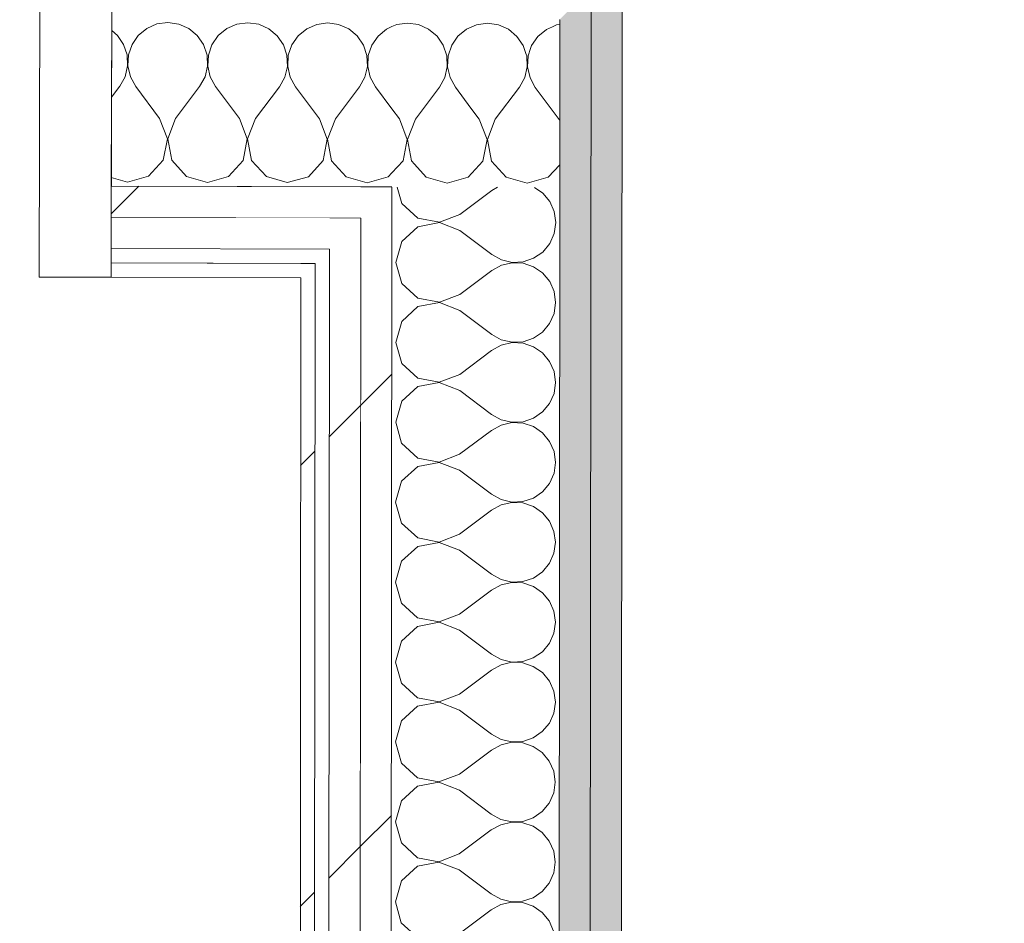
# Model space of a CAD drawing. Header units: millimetres. Extents: x -30280 to 19093, y -17460 to 4378.
# Tile 174 of 188: x -4067 to -3656, y -15723 to -15346. Entities that reach past the tile are written whole.
import ezdxf

# ---------------------------------------------------------------- set-up
doc = ezdxf.new("R2010")
doc.units = ezdxf.units.MM
doc.header["$MEASUREMENT"] = 0
doc.linetypes.add('Rayas Pequeñas', pattern=[282.222222, 141.111111, -141.111111])
doc.linetypes.add('Wipeout_Contour', pattern=[1000, 0, -1000])
for name, color, linetype, lineweight in [('Nuevo_01 2D_Mobiliari_Pluma_Nº__101', 252, 'Continuous', 5), ('Nuevo_06_COT_Generals_Pluma_Nº__1', 7, 'Continuous', 5), ('Nuevo_08_E_Envans secs_Pluma_Nº__1', 7, 'Continuous', 5), ('Nuevo_Puertas Archicad_Pluma_Nº__1', 7, 'Continuous', 5)]:
    doc.layers.add(name, color=color, linetype=linetype, lineweight=lineweight)
for name, color, linetype in [('Nuevo_06_COT_Generals', 7, 'Continuous'), ('Nuevo_08_E_Envans secs', 7, 'Continuous'), ('Nuevo_Puertas Archicad', 7, 'Continuous')]:
    doc.layers.add(name, color=color, linetype=linetype)
for name, color, linetype, lineweight, true_color in [('Nuevo_08_E_Envans secs_Pluma_Nº__102', 7, 'Continuous', 5, 0xcccccc), ('Nuevo_08_E_Envans secs_Pluma_Nº__171', 171, 'Continuous', 13, 0xaaaaff), ('Nuevo_08_E_Envans secs_Pluma_Nº__177', 7, 'Continuous', 15, 0xf7e046), ('Nuevo_08_E_Envans secs_Pluma_Nº__79', 7, 'Continuous', 5, 0xaaffd5)]:
    doc.layers.add(name, color=color, linetype=linetype, lineweight=lineweight, true_color=true_color)
doc.styles.add('Estilo_Generado_1', font='txt')
doc.dimstyles.new('Estilo_Generado__2', dxfattribs={"dimtxt": 100, "dimasz": 38, "dimexe": 0.18, "dimexo": 300, "dimgap": 0, "dimtad": 1, "dimlfac": 0.001, "dimzin": 0, "dimdsep": 46, "dimtxsty": 'Estilo_Generado_1', "dimblk": 'ARROWHEAD_2', "dimblk1": 'ARROWHEAD_2', "dimblk2": 'ARROWHEAD_2', "dimcen": 0.09, "dimclrd": 7, "dimclre": 7, "dimclrt": 7, "dimadec": 0, "dimazin": 0, "dimtfac": 1, "dimtdec": 4, "dimtmove": 0, "dimatfit": 3, "dimfxl": 0, "dimtolj": 1, "dimtzin": 0, "dimarcsym": 0})
pattern_1 = [(45, (0, 0), (-183.8478, 183.8478), [195, -65]), (45, (7e-14, 183.85), (-183.8478, 183.8478), [195, -65])]

# ---------------------------------------------------------------- blocks, each defined once
blk = doc.blocks.new('*X98')
at = {"layer": 'Nuevo_08_E_Envans secs_Pluma_Nº__102', "color": 254, "linetype": 'Continuous', "lineweight": 5, "true_color": 0xcccccc}
for p, q in [((-3842.6, -15348.09), (-3844.25, -15348.81)), ((-3841.22, -15347.9), (-3842.6, -15348.09)), ((-3853.42, -15357.95), (-3854.46, -15361)), ((-3855.04, -15360.99), (-3855.4, -15359.92)), ((-3854.82, -15365.59), (-3855.04, -15360.99)), ((-3854.46, -15361), (-3854.69, -15365.59)), ((-3855.88, -15370.06), (-3854.82, -15365.59)), ((-3854.69, -15365.59), (-3853.66, -15370.07)), ((-3858.11, -15374.08), (-3855.88, -15370.06)), ((-3853.66, -15370.07), (-3851.45, -15374.1)), ((-3868.14, -15387.39), (-3858.11, -15374.08)), ((-3841.48, -15387.46), (-3851.45, -15374.1)), ((-3874.81, -15387.38), (-3878.28, -15382.73)), ((-3871.57, -15395.89), (-3874.81, -15387.38)), ((-3868.14, -15387.39), (-3871.43, -15395.89)), ((-3841.25, -15388.04), (-3841.48, -15387.46)), ((-3873.28, -15404.83), (-3871.57, -15395.89)), ((-3871.43, -15395.89), (-3869.76, -15404.84)), ((-3901.8, -15406.18), (-3896.97, -15411.5)), ((-3879.44, -15411.54), (-3873.28, -15404.83)), ((-3869.76, -15404.84), (-3863.63, -15411.58)), ((-3846.11, -15411.62), (-3841.27, -15406.35)), ((-3896.97, -15411.5), (-3888.21, -15414.01)), ((-3888.21, -15414.01), (-3879.44, -15411.54)), ((-3863.63, -15411.58), (-3854.88, -15414.09)), ((-3854.88, -15414.09), (-3846.11, -15411.62))]:
    blk.add_line(p, q, dxfattribs=at)
blk = doc.blocks.new('*X112')
at = {"layer": 'Nuevo_08_E_Envans secs_Pluma_Nº__102', "color": 254, "linetype": 'Continuous', "lineweight": 5, "true_color": 0xcccccc}
for p, q in [((-4013.48, -15349.52), (-4017.03, -15352.45)), ((-4009.27, -15347.68), (-4013.48, -15349.52)), ((-4004.71, -15347.05), (-4009.27, -15347.68)), ((-4000.16, -15347.7), (-4004.71, -15347.05)), ((-3995.96, -15349.56), (-4000.16, -15347.7)), ((-3992.42, -15352.51), (-3995.96, -15349.56)), ((-3980.15, -15349.6), (-3983.7, -15352.53)), ((-3975.93, -15347.76), (-3980.15, -15349.6)), ((-3971.38, -15347.14), (-3975.93, -15347.76)), ((-3966.83, -15347.78), (-3971.38, -15347.14)), ((-3962.62, -15349.65), (-3966.83, -15347.78)), ((-3959.09, -15352.59), (-3962.62, -15349.65)), ((-3946.81, -15349.69), (-3950.36, -15352.61)), ((-3942.6, -15347.84), (-3946.81, -15349.69)), ((-3938.05, -15347.22), (-3942.6, -15347.84)), ((-3933.49, -15347.86), (-3938.05, -15347.22)), ((-3929.29, -15349.73), (-3933.49, -15347.86)), ((-3925.76, -15352.67), (-3929.29, -15349.73)), ((-3913.48, -15349.77), (-3917.03, -15352.69)), ((-3911.23, -15348.78), (-3913.48, -15349.77)), ((-4025.76, -15352.42), (-4028.14, -15350.44)), ((-4023.16, -15356.22), (-4025.76, -15352.42)), ((-4017.03, -15352.45), (-4019.64, -15356.23)), ((-3989.83, -15356.3), (-3992.42, -15352.51)), ((-3983.7, -15352.53), (-3986.31, -15356.31)), ((-3956.49, -15356.39), (-3959.09, -15352.59)), ((-3950.36, -15352.61), (-3952.98, -15356.39)), ((-3923.16, -15356.47), (-3925.76, -15352.67)), ((-3917.03, -15352.69), (-3919.64, -15356.48)), ((-4021.7, -15360.58), (-4023.16, -15356.22)), ((-4019.64, -15356.23), (-4021.12, -15360.58)), ((-3988.37, -15360.66), (-3989.83, -15356.3)), ((-3986.31, -15356.31), (-3987.79, -15360.67)), ((-3955.04, -15360.75), (-3956.49, -15356.39)), ((-3952.98, -15356.39), (-3954.46, -15360.75)), ((-3921.7, -15360.83), (-3923.16, -15356.47)), ((-3919.64, -15356.48), (-3921.12, -15360.83)), ((-4021.49, -15365.17), (-4021.7, -15360.58)), ((-4021.12, -15360.58), (-4021.36, -15365.18)), ((-3988.16, -15365.26), (-3988.37, -15360.66)), ((-3987.79, -15360.67), (-3988.02, -15365.26)), ((-3954.82, -15365.34), (-3955.04, -15360.75)), ((-3954.46, -15360.75), (-3954.69, -15365.34)), ((-3921.49, -15365.42), (-3921.7, -15360.83)), ((-3921.12, -15360.83), (-3921.36, -15365.42)), ((-4022.54, -15369.65), (-4021.49, -15365.17)), ((-4021.36, -15365.18), (-4020.33, -15369.66)), ((-3989.21, -15369.73), (-3988.16, -15365.26)), ((-3988.02, -15365.26), (-3986.99, -15369.74)), ((-3955.88, -15369.82), (-3954.82, -15365.34)), ((-3954.69, -15365.34), (-3953.66, -15369.82)), ((-3922.54, -15369.9), (-3921.49, -15365.42)), ((-3921.36, -15365.42), (-3920.33, -15369.9)), ((-4024.78, -15373.67), (-4022.54, -15369.65)), ((-4020.33, -15369.66), (-4018.11, -15373.69)), ((-3991.44, -15373.75), (-3989.21, -15369.73)), ((-3986.99, -15369.74), (-3984.78, -15373.77)), ((-3958.11, -15373.84), (-3955.88, -15369.82)), ((-3953.66, -15369.82), (-3951.44, -15373.85)), ((-3924.78, -15373.92), (-3922.54, -15369.9)), ((-3920.33, -15369.9), (-3918.11, -15373.93)), ((-4028.21, -15378.22), (-4024.78, -15373.67)), ((-4008.14, -15387.04), (-4018.11, -15373.69)), ((-4001.48, -15387.06), (-3991.44, -15373.75)), ((-3974.81, -15387.13), (-3984.78, -15373.77)), ((-3968.14, -15387.14), (-3958.11, -15373.84)), ((-3941.48, -15387.21), (-3951.44, -15373.85)), ((-3934.81, -15387.23), (-3924.78, -15373.92)), ((-3911.25, -15383.13), (-3918.11, -15373.93)), ((-4004.9, -15395.56), (-4008.14, -15387.04)), ((-4001.48, -15387.06), (-4004.76, -15395.56)), ((-3971.57, -15395.64), (-3974.81, -15387.13)), ((-3968.14, -15387.14), (-3971.43, -15395.64)), ((-3938.23, -15395.72), (-3941.48, -15387.21)), ((-3934.81, -15387.23), (-3938.1, -15395.72)), ((-4006.61, -15404.5), (-4004.9, -15395.56)), ((-4004.76, -15395.56), (-4003.09, -15404.51)), ((-3973.28, -15404.58), (-3971.57, -15395.64)), ((-3971.43, -15395.64), (-3969.76, -15404.59)), ((-3939.95, -15404.67), (-3938.23, -15395.72)), ((-3938.1, -15395.72), (-3936.43, -15404.68)), ((-4012.78, -15411.21), (-4006.61, -15404.5)), ((-4003.09, -15404.51), (-3996.97, -15411.25)), ((-3979.44, -15411.29), (-3973.28, -15404.58)), ((-3969.76, -15404.59), (-3963.63, -15411.33)), ((-3946.11, -15411.38), (-3939.95, -15404.67)), ((-3936.43, -15404.68), (-3930.3, -15411.42)), ((-4028.29, -15411.74), (-4021.54, -15413.68)), ((-4021.54, -15413.68), (-4012.78, -15411.21)), ((-3996.97, -15411.25), (-3988.21, -15413.76)), ((-3988.21, -15413.76), (-3979.44, -15411.29)), ((-3963.63, -15411.33), (-3954.88, -15413.84)), ((-3954.88, -15413.84), (-3946.11, -15411.38)), ((-3930.3, -15411.42), (-3921.54, -15413.93)), ((-3921.54, -15413.93), (-3912.78, -15411.46)), ((-3912.78, -15411.46), (-3911.27, -15409.82))]:
    blk.add_line(p, q, dxfattribs=at)
blk = doc.blocks.new('*X113')
at = {"layer": 'Nuevo_08_E_Envans secs_Pluma_Nº__102', "color": 254, "linetype": 'Continuous', "lineweight": 5, "true_color": 0xcccccc}
for p, q in [((-3909.27, -15347.92), (-3911.23, -15348.78)), ((-3904.71, -15347.3), (-3909.27, -15347.92)), ((-3900.16, -15347.95), (-3904.71, -15347.3)), ((-3895.96, -15349.81), (-3900.16, -15347.95)), ((-3892.42, -15352.75), (-3895.96, -15349.81)), ((-3880.15, -15349.85), (-3883.7, -15352.78)), ((-3875.93, -15348.01), (-3880.15, -15349.85)), ((-3871.38, -15347.38), (-3875.93, -15348.01)), ((-3866.83, -15348.03), (-3871.38, -15347.38)), ((-3862.62, -15349.89), (-3866.83, -15348.03)), ((-3859.09, -15352.84), (-3862.62, -15349.89)), ((-3846.81, -15349.93), (-3850.36, -15352.86)), ((-3844.25, -15348.81), (-3846.81, -15349.93)), ((-3889.83, -15356.55), (-3892.42, -15352.75)), ((-3883.7, -15352.78), (-3886.31, -15356.56)), ((-3856.49, -15356.63), (-3859.09, -15352.84)), ((-3850.36, -15352.86), (-3852.98, -15356.64)), ((-3888.37, -15360.91), (-3889.83, -15356.55)), ((-3886.31, -15356.56), (-3887.79, -15360.91)), ((-3855.4, -15359.92), (-3856.49, -15356.63)), ((-3852.98, -15356.64), (-3853.42, -15357.95)), ((-3888.16, -15365.51), (-3888.37, -15360.91)), ((-3887.79, -15360.91), (-3888.02, -15365.51)), ((-3889.21, -15369.98), (-3888.16, -15365.51)), ((-3888.02, -15365.51), (-3886.99, -15369.99)), ((-3891.45, -15374), (-3889.21, -15369.98)), ((-3886.99, -15369.99), (-3884.78, -15374.02)), ((-3901.48, -15387.31), (-3891.45, -15374)), ((-3878.28, -15382.73), (-3884.78, -15374.02)), ((-3908.14, -15387.29), (-3911.25, -15383.13)), ((-3904.9, -15395.8), (-3908.14, -15387.29)), ((-3901.48, -15387.31), (-3904.77, -15395.8)), ((-3906.61, -15404.75), (-3904.9, -15395.8)), ((-3904.77, -15395.8), (-3903.1, -15404.76)), ((-3911.27, -15409.82), (-3906.61, -15404.75)), ((-3903.1, -15404.76), (-3901.8, -15406.18))]:
    blk.add_line(p, q, dxfattribs=at)
blk = doc.blocks.new('Puerta Corredera Empotrada 27')
at = {"layer": 'Nuevo_Puertas Archicad_Pluma_Nº__1', "color": 7, "linetype": 'Continuous', "lineweight": 5}
for p, q in [((-450, 0), (-450, -134)), ((-420, -134), (-420, 0)), ((-450, -96), (-450, -26)), ((-450, -96), (-450, -26)), ((-450, -109), (-450, -96)), ((-450, -109), (-450, -96)), ((-450, -122), (-450, -109)), ((-450, -122), (-450, -109)), ((-450, -128), (-450, -122)), ((-450, -128), (-450, -122)), ((-450, -134), (-450, -128)), ((-450, -134), (-450, -128)), ((-450, -134), (-420, -134))]:
    blk.add_line(p, q, dxfattribs=at)
blk = doc.blocks.new('Muro_62_1', base_point=(-3815.2, -15319.86))
at = {"layer": 'Nuevo_08_E_Envans secs_Pluma_Nº__79', "linetype": 'Continuous', "lineweight": 5, "true_color": 0xaaffd5}
for points in [[(-3828.22, -15346.01), (-3828.21, -15333.03), (-3828.42, -15333.03), (-3841.22, -15345.79), (-3841.22, -15345.98)], [(-3841.22, -15345.98), (-3841.22, -15345.79), (-3841.41, -15345.98)]]:
    blk.add_hatch(color=121, dxfattribs=at).paths.add_polyline_path(points)
at = {"layer": 'Nuevo_08_E_Envans secs_Pluma_Nº__1', "color": 7, "linetype": 'Continuous', "lineweight": 5}
for p, q in [((-3841.22, -15345.98), (-3841.41, -15345.98)), ((-3841.27, -15415.86), (-3841.22, -15345.98))]:
    blk.add_line(p, q, dxfattribs=at)
at = {"layer": 'Nuevo_08_E_Envans secs', "color": 7, "lineweight": 20}
for name in ['*X113', '*X98']:
    blk.add_blockref(name, (0, 0), dxfattribs=at)
at = {"color": 254, "linetype": 'Wipeout_Contour', "lineweight": 0, "ltscale": 47760.217074}
blk.add_wipeout([(-3924.28, -15428.63), (-3924.28, -15428.59), (-3924.33, -15428.63)], dxfattribs=at).dxf.layer = 'Nuevo_08_E_Envans secs'
at = {"color": 254, "linetype": 'Wipeout_Contour', "lineweight": 0, "ltscale": 47807.4999}
blk.add_wipeout([(-3937.29, -15441.57), (-3937.29, -15441.55), (-3937.31, -15441.57)], dxfattribs=at).dxf.layer = 'Nuevo_08_E_Envans secs'
at = {"color": 254, "linetype": 'Wipeout_Contour', "lineweight": 0, "ltscale": 63784.96682}
blk.add_wipeout([(-3943.31, -15447.55), (-3949.3, -15453.52), (-3943.3, -15453.54), (-3943.3, -15447.55)], dxfattribs=at).dxf.layer = 'Nuevo_08_E_Envans secs'
at = {"layer": 'Nuevo_08_E_Envans secs_Pluma_Nº__171', "linetype": 'Continuous', "lineweight": 13, "true_color": 0xaaaaff}
h = blk.add_hatch(dxfattribs=at)
h.set_pattern_fill('Panellat_HPL_0001', color=161, style=0, pattern_type=2)
h.set_pattern_definition(pattern_1)
h.paths.add_polyline_path([(-3943.31, -15447.55), (-3949.3, -15453.52), (-3943.3, -15453.54), (-3943.3, -15447.55)])
at = {"layer": 'Nuevo_08_E_Envans secs_Pluma_Nº__177', "linetype": 'Continuous', "lineweight": 15, "true_color": 0xf7e046}
h = blk.add_hatch(dxfattribs=at)
h.set_pattern_fill('Panellat_HPL_0001', color=53, style=0, pattern_type=2)
h.set_pattern_definition(pattern_1)
h.paths.add_polyline_path([(-3924.28, -15428.63), (-3924.28, -15428.59), (-3924.33, -15428.63)])
h = blk.add_hatch(dxfattribs=at)
h.set_pattern_fill('Panellat_HPL_0001', color=53, style=0, pattern_type=2)
h.set_pattern_definition(pattern_1)
h.paths.add_polyline_path([(-3937.29, -15441.57), (-3937.29, -15441.55), (-3937.31, -15441.57)])
at = {"color": 254, "linetype": 'Wipeout_Contour', "lineweight": 0, "ltscale": 79644.086627}
blk.add_wipeout([(-3924.29, -15441.61), (-3924.28, -15428.63), (-3924.33, -15428.63), (-3937.29, -15441.55), (-3937.29, -15441.57)], dxfattribs=at).dxf.layer = 'Nuevo_08_E_Envans secs'
at = {"color": 254, "linetype": 'Wipeout_Contour', "lineweight": 0, "ltscale": 63828.270953}
blk.add_wipeout([(-4028.4, -15453.33), (-3949.3, -15453.52), (-3949.3, -15447.52), (-4028.38, -15447.33)], dxfattribs=at).dxf.layer = 'Nuevo_08_E_Envans secs'
at = {"layer": 'Nuevo_08_E_Envans secs_Pluma_Nº__171', "linetype": 'Continuous', "lineweight": 13, "true_color": 0xaaaaff}
h = blk.add_hatch(dxfattribs=at)
h.set_pattern_fill('Panellat_HPL_0001', color=161, style=0, pattern_type=2)
h.set_pattern_definition(pattern_1)
h.paths.add_polyline_path([(-4028.4, -15453.33), (-3949.3, -15453.52), (-3949.3, -15447.52), (-4028.38, -15447.33)])
at = {"layer": 'Nuevo_08_E_Envans secs_Pluma_Nº__177', "linetype": 'Continuous', "lineweight": 15, "true_color": 0xf7e046}
h = blk.add_hatch(dxfattribs=at)
h.set_pattern_fill('Panellat_HPL_0001', color=53, style=0, pattern_type=2)
h.set_pattern_definition(pattern_1)
h.paths.add_polyline_path([(-3924.29, -15441.61), (-3924.28, -15428.63), (-3924.33, -15428.63), (-3937.29, -15441.55), (-3937.29, -15441.57)])
at = {"layer": 'Nuevo_08_E_Envans secs_Pluma_Nº__1', "color": 7, "linetype": 'Continuous', "lineweight": 5}
blk.add_line((-4028.4, -15453.33), (-4028.38, -15447.33), dxfattribs=at)
at = {"color": 254, "linetype": 'Wipeout_Contour', "lineweight": 0, "ltscale": 79565.309459}
blk.add_wipeout([(-3911.28, -15428.66), (-3911.27, -15415.68), (-3911.34, -15415.68), (-3924.28, -15428.59), (-3924.28, -15428.63)], dxfattribs=at).dxf.layer = 'Nuevo_08_E_Envans secs'
at = {"color": 254, "linetype": 'Wipeout_Contour', "lineweight": 0, "ltscale": 63762.333134}
blk.add_wipeout([(-4028.37, -15441.33), (-3937.29, -15441.55), (-3937.28, -15428.55), (-4028.34, -15428.33)], dxfattribs=at).dxf.layer = 'Nuevo_08_E_Envans secs'
at = {"color": 254, "linetype": 'Wipeout_Contour', "lineweight": 0, "ltscale": 47836.849993}
blk.add_wipeout([(-3949.3, -15447.52), (-3949.3, -15453.52), (-3943.3, -15447.54)], dxfattribs=at).dxf.layer = 'Nuevo_08_E_Envans secs'
at = {"layer": 'Nuevo_08_E_Envans secs_Pluma_Nº__171', "linetype": 'Continuous', "lineweight": 13, "true_color": 0xaaaaff}
h = blk.add_hatch(dxfattribs=at)
h.set_pattern_fill('Panellat_HPL_0001', color=161, style=0, pattern_type=2)
h.set_pattern_definition(pattern_1)
h.paths.add_polyline_path([(-3949.3, -15447.52), (-3949.3, -15453.52), (-3943.3, -15447.54)])
at = {"layer": 'Nuevo_08_E_Envans secs_Pluma_Nº__177', "linetype": 'Continuous', "lineweight": 15, "true_color": 0xf7e046}
h = blk.add_hatch(dxfattribs=at)
h.set_pattern_fill('Panellat_HPL_0001', color=53, style=0, pattern_type=2)
h.set_pattern_definition(pattern_1)
h.paths.add_polyline_path([(-3911.28, -15428.66), (-3911.27, -15415.68), (-3911.34, -15415.68), (-3924.28, -15428.59), (-3924.28, -15428.63)])
h = blk.add_hatch(dxfattribs=at)
h.set_pattern_fill('Panellat_HPL_0001', color=53, style=0, pattern_type=2)
h.set_pattern_definition(pattern_1)
h.paths.add_polyline_path([(-4028.37, -15441.33), (-3937.29, -15441.55), (-3937.28, -15428.55), (-4028.34, -15428.33)])
at = {"layer": 'Nuevo_08_E_Envans secs_Pluma_Nº__1', "color": 7, "linetype": 'Continuous', "lineweight": 5}
for p, q in [((-4028.38, -15447.33), (-4028.37, -15441.33)), ((-4028.38, -15447.33), (-3943.3, -15447.54)), ((-3943.3, -15447.55), (-3943.31, -15447.55)), ((-3943.3, -15453.54), (-3943.3, -15447.55))]:
    blk.add_line(p, q, dxfattribs=at)
at = {"layer": 'Nuevo_08_E_Envans secs_Pluma_Nº__1', "color": 7, "linetype": 'Continuous', "lineweight": 5, "flags": 128}
blk.add_lwpolyline([(-4028.4, -15453.33), (-3949.3, -15453.52)], dxfattribs=at)
at = {"color": 254, "linetype": 'Wipeout_Contour', "lineweight": 0, "ltscale": 47777.867189}
blk.add_wipeout([(-3937.28, -15428.55), (-3937.29, -15441.55), (-3924.28, -15428.59)], dxfattribs=at).dxf.layer = 'Nuevo_08_E_Envans secs'
at = {"layer": 'Nuevo_08_E_Envans secs_Pluma_Nº__177', "linetype": 'Continuous', "lineweight": 15, "true_color": 0xf7e046}
h = blk.add_hatch(dxfattribs=at)
h.set_pattern_fill('Panellat_HPL_0001', color=53, style=0, pattern_type=2)
h.set_pattern_definition(pattern_1)
h.paths.add_polyline_path([(-3937.28, -15428.55), (-3937.29, -15441.55), (-3924.28, -15428.59)])
at = {"layer": 'Nuevo_08_E_Envans secs_Pluma_Nº__1', "color": 7, "linetype": 'Continuous', "lineweight": 5}
for p, q in [((-4028.37, -15441.33), (-3937.29, -15441.55)), ((-3937.29, -15441.57), (-3937.31, -15441.57)), ((-3937.3, -15447.56), (-3937.29, -15441.57))]:
    blk.add_line(p, q, dxfattribs=at)
at = {"color": 254, "linetype": 'Wipeout_Contour', "lineweight": 0, "ltscale": 63705.603437}
blk.add_wipeout([(-4028.34, -15428.33), (-3924.28, -15428.59), (-3924.27, -15415.59), (-4028.3, -15415.33)], dxfattribs=at).dxf.layer = 'Nuevo_08_E_Envans secs'
at = {"layer": 'Nuevo_08_E_Envans secs_Pluma_Nº__177', "linetype": 'Continuous', "lineweight": 15, "true_color": 0xf7e046}
h = blk.add_hatch(dxfattribs=at)
h.set_pattern_fill('Panellat_HPL_0001', color=53, style=0, pattern_type=2)
h.set_pattern_definition(pattern_1)
h.paths.add_polyline_path([(-4028.34, -15428.33), (-3924.28, -15428.59), (-3924.27, -15415.59), (-4028.3, -15415.33)])
at = {"layer": 'Nuevo_08_E_Envans secs_Pluma_Nº__1', "color": 7, "linetype": 'Continuous', "lineweight": 5}
for p, q in [((-4028.3, -15415.33), (-4028.13, -15345.33)), ((-4028.34, -15428.33), (-4028.3, -15415.33)), ((-4028.37, -15441.33), (-4028.34, -15428.33))]:
    blk.add_line(p, q, dxfattribs=at)
at = {"layer": 'Nuevo_Puertas Archicad', "color": 253, "linetype": 'Continuous', "lineweight": 5, "true_color": 0xa4a4a6, "xscale": -1, "zscale": 1000, "rotation": 359.8580098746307}
blk.add_blockref('Puerta Corredera Empotrada 27', (-4478.06, -15318.21), dxfattribs=at)
at = {"color": 254, "linetype": 'Wipeout_Contour', "lineweight": 0, "ltscale": 47730.53912}
blk.add_wipeout([(-3924.27, -15415.59), (-3924.28, -15428.59), (-3911.27, -15415.62)], dxfattribs=at).dxf.layer = 'Nuevo_08_E_Envans secs'
at = {"layer": 'Nuevo_08_E_Envans secs_Pluma_Nº__177', "linetype": 'Continuous', "lineweight": 15, "true_color": 0xf7e046}
h = blk.add_hatch(dxfattribs=at)
h.set_pattern_fill('Panellat_HPL_0001', color=53, style=0, pattern_type=2)
h.set_pattern_definition(pattern_1)
h.paths.add_polyline_path([(-3924.27, -15415.59), (-3924.28, -15428.59), (-3911.27, -15415.62)])
at = {"layer": 'Nuevo_08_E_Envans secs_Pluma_Nº__1', "color": 7, "linetype": 'Continuous', "lineweight": 5}
for p, q in [((-4028.3, -15415.33), (-3911.27, -15415.62)), ((-3911.27, -15415.68), (-3911.34, -15415.68)), ((-3911.28, -15428.66), (-3911.27, -15415.68)), ((-4028.34, -15428.33), (-3924.28, -15428.59)), ((-3924.28, -15428.63), (-3924.33, -15428.63))]:
    blk.add_line(p, q, dxfattribs=at)
at = {"layer": 'Nuevo_08_E_Envans secs', "color": 7, "lineweight": 20}
blk.add_blockref('*X112', (0, 0), dxfattribs=at)
blk = doc.blocks.new('*X211')
at = {"layer": 'Nuevo_08_E_Envans secs_Pluma_Nº__102', "color": 254, "linetype": 'Continuous', "lineweight": 5, "true_color": 0xcccccc}
for p, q in [((-3909.07, -15415.69), (-3907.12, -15422.55)), ((-3867.16, -15415.79), (-3869.61, -15417.14)), ((-3848.37, -15418.19), (-3851.79, -15415.83)), ((-3882.95, -15427.13), (-3869.61, -15417.14)), ((-3845.44, -15421.73), (-3848.37, -15418.19)), ((-3907.12, -15422.55), (-3900.4, -15428.7)), ((-3843.58, -15425.94), (-3845.44, -15421.73)), ((-3891.46, -15430.39), (-3882.95, -15427.13)), ((-3842.95, -15430.5), (-3843.58, -15425.94)), ((-3900.41, -15432.21), (-3907.14, -15438.35)), ((-3891.46, -15430.53), (-3900.41, -15432.21)), ((-3900.4, -15428.7), (-3891.46, -15430.39)), ((-3882.95, -15433.8), (-3891.46, -15430.53)), ((-3843.59, -15435.05), (-3842.95, -15430.5)), ((-3882.95, -15433.8), (-3869.63, -15443.81)), ((-3845.45, -15439.26), (-3843.59, -15435.05)), ((-3907.14, -15438.35), (-3909.63, -15447.11)), ((-3848.38, -15442.8), (-3845.45, -15439.26)), ((-3869.63, -15443.81), (-3865.61, -15446.04)), ((-3852.18, -15445.4), (-3848.38, -15442.8)), ((-3909.63, -15447.11), (-3907.15, -15455.88)), ((-3865.61, -15448.26), (-3869.63, -15450.48)), ((-3865.61, -15446.04), (-3861.13, -15447.08)), ((-3861.13, -15447.22), (-3865.61, -15448.26)), ((-3861.13, -15447.08), (-3856.53, -15446.86)), ((-3856.54, -15447.44), (-3861.13, -15447.22)), ((-3852.18, -15448.92), (-3856.54, -15447.44)), ((-3856.53, -15446.86), (-3852.18, -15445.4)), ((-3848.39, -15451.52), (-3852.18, -15448.92)), ((-3882.97, -15460.47), (-3869.63, -15450.48)), ((-3845.46, -15455.07), (-3848.39, -15451.52)), ((-3907.15, -15455.88), (-3900.43, -15462.03)), ((-3843.61, -15459.28), (-3845.46, -15455.07)), ((-3891.48, -15463.73), (-3882.97, -15460.47)), ((-3842.98, -15463.83), (-3843.61, -15459.28)), ((-3900.43, -15462.03), (-3891.48, -15463.73)), ((-3891.48, -15463.86), (-3900.43, -15465.55)), ((-3882.98, -15467.13), (-3891.48, -15463.86)), ((-3843.61, -15468.38), (-3842.98, -15463.83)), ((-3900.43, -15465.55), (-3907.16, -15471.69)), ((-3882.98, -15467.13), (-3869.65, -15477.14)), ((-3845.47, -15472.59), (-3843.61, -15468.38)), ((-3907.16, -15471.69), (-3909.66, -15480.45)), ((-3848.41, -15476.13), (-3845.47, -15472.59)), ((-3869.65, -15477.14), (-3865.63, -15479.37)), ((-3852.2, -15478.73), (-3848.41, -15476.13)), ((-3909.66, -15480.45), (-3907.17, -15489.21)), ((-3865.63, -15481.59), (-3869.66, -15483.81)), ((-3865.63, -15479.37), (-3861.15, -15480.42)), ((-3861.15, -15480.55), (-3865.63, -15481.59)), ((-3861.15, -15480.42), (-3856.56, -15480.2)), ((-3856.56, -15480.78), (-3861.15, -15480.55)), ((-3856.56, -15480.2), (-3852.2, -15478.73)), ((-3852.2, -15482.25), (-3856.56, -15480.78)), ((-3883, -15493.8), (-3869.66, -15483.81)), ((-3848.42, -15484.86), (-3852.2, -15482.25)), ((-3845.48, -15488.4), (-3848.42, -15484.86)), ((-3907.17, -15489.21), (-3900.45, -15495.36)), ((-3843.63, -15492.61), (-3845.48, -15488.4)), ((-3891.5, -15497.06), (-3883, -15493.8)), ((-3843, -15497.16), (-3843.63, -15492.61)), ((-3891.5, -15497.2), (-3900.46, -15498.88)), ((-3900.45, -15495.36), (-3891.5, -15497.06)), ((-3883, -15500.47), (-3891.5, -15497.2)), ((-3843.64, -15501.72), (-3843, -15497.16)), ((-3900.46, -15498.88), (-3907.19, -15505.02)), ((-3883, -15500.47), (-3869.68, -15510.48)), ((-3845.5, -15505.92), (-3843.64, -15501.72)), ((-3907.19, -15505.02), (-3909.68, -15513.78)), ((-3848.43, -15509.46), (-3845.5, -15505.92)), ((-3869.68, -15510.48), (-3865.66, -15512.71)), ((-3852.23, -15512.06), (-3848.43, -15509.46)), ((-3909.68, -15513.78), (-3907.2, -15522.55)), ((-3865.66, -15512.71), (-3861.18, -15513.75)), ((-3861.18, -15513.88), (-3865.66, -15514.92)), ((-3861.18, -15513.75), (-3856.58, -15513.53)), ((-3856.58, -15514.11), (-3861.18, -15513.88)), ((-3856.58, -15513.53), (-3852.23, -15512.06)), ((-3852.23, -15515.58), (-3856.58, -15514.11)), ((-3883.02, -15527.13), (-3869.68, -15517.14)), ((-3865.66, -15514.92), (-3869.68, -15517.14)), ((-3848.44, -15518.19), (-3852.23, -15515.58)), ((-3845.51, -15521.73), (-3848.44, -15518.19)), ((-3907.2, -15522.55), (-3900.48, -15528.7)), ((-3843.66, -15525.94), (-3845.51, -15521.73)), ((-3843.03, -15530.5), (-3843.66, -15525.94)), ((-3900.48, -15528.7), (-3891.53, -15530.39)), ((-3891.53, -15530.53), (-3900.48, -15532.21)), ((-3891.53, -15530.39), (-3883.02, -15527.13)), ((-3883.03, -15533.8), (-3891.53, -15530.53)), ((-3843.66, -15535.05), (-3843.03, -15530.5)), ((-3900.48, -15532.21), (-3907.21, -15538.35)), ((-3883.03, -15533.8), (-3869.7, -15543.81)), ((-3845.52, -15539.26), (-3843.66, -15535.05)), ((-3907.21, -15538.35), (-3909.71, -15547.11)), ((-3848.46, -15542.8), (-3845.52, -15539.26)), ((-3852.25, -15545.4), (-3848.46, -15542.8)), ((-3909.71, -15547.11), (-3907.22, -15555.88)), ((-3869.7, -15543.81), (-3865.68, -15546.04)), ((-3865.68, -15546.04), (-3861.2, -15547.08)), ((-3861.2, -15547.22), (-3865.68, -15548.26)), ((-3861.2, -15547.08), (-3856.61, -15546.86)), ((-3856.61, -15547.44), (-3861.2, -15547.22)), ((-3856.61, -15546.86), (-3852.25, -15545.4)), ((-3852.25, -15548.92), (-3856.61, -15547.44)), ((-3883.05, -15560.47), (-3869.71, -15550.48)), ((-3865.68, -15548.26), (-3869.71, -15550.48)), ((-3848.47, -15551.52), (-3852.25, -15548.92)), ((-3845.53, -15555.07), (-3848.47, -15551.52)), ((-3843.68, -15559.28), (-3845.53, -15555.07)), ((-3907.22, -15555.88), (-3900.5, -15562.03)), ((-3843.05, -15563.83), (-3843.68, -15559.28)), ((-3891.55, -15563.86), (-3900.51, -15565.55)), ((-3900.5, -15562.03), (-3891.55, -15563.73)), ((-3891.55, -15563.73), (-3883.05, -15560.47)), ((-3883.05, -15567.13), (-3891.55, -15563.86)), ((-3843.69, -15568.38), (-3843.05, -15563.83)), ((-3900.51, -15565.55), (-3907.23, -15571.69)), ((-3883.05, -15567.13), (-3869.73, -15577.14)), ((-3907.23, -15571.69), (-3909.73, -15580.45)), ((-3845.55, -15572.59), (-3843.69, -15568.38)), ((-3852.28, -15578.73), (-3848.48, -15576.13)), ((-3848.48, -15576.13), (-3845.55, -15572.59)), ((-3869.73, -15577.14), (-3865.7, -15579.37)), ((-3865.7, -15579.37), (-3861.23, -15580.42)), ((-3861.23, -15580.42), (-3856.63, -15580.2)), ((-3856.63, -15580.2), (-3852.28, -15578.73)), ((-3909.73, -15580.45), (-3907.25, -15589.21)), ((-3883.07, -15593.8), (-3869.73, -15583.81)), ((-3865.71, -15581.59), (-3869.73, -15583.81)), ((-3861.23, -15580.55), (-3865.71, -15581.59)), ((-3856.63, -15580.78), (-3861.23, -15580.55)), ((-3852.28, -15582.25), (-3856.63, -15580.78)), ((-3848.49, -15584.86), (-3852.28, -15582.25)), ((-3845.56, -15588.4), (-3848.49, -15584.86)), ((-3843.71, -15592.61), (-3845.56, -15588.4)), ((-3907.25, -15589.21), (-3900.53, -15595.36)), ((-3843.08, -15597.16), (-3843.71, -15592.61)), ((-3900.53, -15595.36), (-3891.58, -15597.06)), ((-3891.58, -15597.06), (-3883.07, -15593.8)), ((-3900.53, -15598.88), (-3907.26, -15605.02)), ((-3891.58, -15597.2), (-3900.53, -15598.88)), ((-3883.08, -15600.47), (-3891.58, -15597.2)), ((-3883.08, -15600.47), (-3869.75, -15610.48)), ((-3843.71, -15601.72), (-3843.08, -15597.16)), ((-3845.57, -15605.92), (-3843.71, -15601.72)), ((-3907.26, -15605.02), (-3909.75, -15613.78)), ((-3848.51, -15609.46), (-3845.57, -15605.92)), ((-3869.75, -15610.48), (-3865.73, -15612.71)), ((-3865.73, -15612.71), (-3861.25, -15613.75)), ((-3856.66, -15613.53), (-3852.3, -15612.06)), ((-3852.3, -15612.06), (-3848.51, -15609.46)), ((-3909.75, -15613.78), (-3907.27, -15622.55)), ((-3883.1, -15627.13), (-3869.76, -15617.14)), ((-3865.73, -15614.92), (-3869.76, -15617.14)), ((-3861.25, -15613.88), (-3865.73, -15614.92)), ((-3861.25, -15613.75), (-3856.66, -15613.53)), ((-3856.66, -15614.11), (-3861.25, -15613.88)), ((-3852.3, -15615.58), (-3856.66, -15614.11)), ((-3848.51, -15618.19), (-3852.3, -15615.58)), ((-3845.58, -15621.73), (-3848.51, -15618.19)), ((-3907.27, -15622.55), (-3900.55, -15628.7)), ((-3843.73, -15625.94), (-3845.58, -15621.73)), ((-3900.55, -15628.7), (-3891.6, -15630.39)), ((-3891.6, -15630.39), (-3883.1, -15627.13)), ((-3843.1, -15630.5), (-3843.73, -15625.94)), ((-3900.56, -15632.21), (-3907.28, -15638.35)), ((-3891.6, -15630.53), (-3900.56, -15632.21)), ((-3883.1, -15633.8), (-3891.6, -15630.53)), ((-3843.74, -15635.05), (-3843.1, -15630.5)), ((-3883.1, -15633.8), (-3869.78, -15643.81)), ((-3845.6, -15639.26), (-3843.74, -15635.05)), ((-3907.28, -15638.35), (-3909.78, -15647.11)), ((-3848.53, -15642.8), (-3845.6, -15639.26)), ((-3869.78, -15643.81), (-3865.75, -15646.04)), ((-3856.68, -15646.86), (-3852.32, -15645.4)), ((-3852.32, -15645.4), (-3848.53, -15642.8)), ((-3909.78, -15647.11), (-3907.3, -15655.88)), ((-3865.76, -15648.26), (-3869.78, -15650.48)), ((-3861.28, -15647.22), (-3865.76, -15648.26)), ((-3865.75, -15646.04), (-3861.28, -15647.08)), ((-3861.28, -15647.08), (-3856.68, -15646.86)), ((-3856.68, -15647.44), (-3861.28, -15647.22)), ((-3852.33, -15648.92), (-3856.68, -15647.44)), ((-3848.54, -15651.52), (-3852.33, -15648.92)), ((-3883.12, -15660.47), (-3869.78, -15650.48)), ((-3845.61, -15655.07), (-3848.54, -15651.52)), ((-3907.3, -15655.88), (-3900.58, -15662.03)), ((-3843.76, -15659.28), (-3845.61, -15655.07)), ((-3900.58, -15662.03), (-3891.63, -15663.73)), ((-3891.63, -15663.73), (-3883.12, -15660.47)), ((-3843.12, -15663.83), (-3843.76, -15659.28)), ((-3900.58, -15665.55), (-3907.31, -15671.69)), ((-3891.63, -15663.86), (-3900.58, -15665.55)), ((-3883.13, -15667.13), (-3891.63, -15663.86)), ((-3843.76, -15668.38), (-3843.12, -15663.83)), ((-3883.13, -15667.13), (-3869.8, -15677.14)), ((-3845.62, -15672.59), (-3843.76, -15668.38)), ((-3907.31, -15671.69), (-3909.8, -15680.45)), ((-3848.56, -15676.13), (-3845.62, -15672.59)), ((-3869.8, -15677.14), (-3865.78, -15679.37)), ((-3856.71, -15680.2), (-3852.35, -15678.73)), ((-3852.35, -15678.73), (-3848.56, -15676.13)), ((-3909.8, -15680.45), (-3907.32, -15689.21)), ((-3865.78, -15681.59), (-3869.81, -15683.81)), ((-3865.78, -15679.37), (-3861.3, -15680.42)), ((-3861.3, -15680.55), (-3865.78, -15681.59)), ((-3861.3, -15680.42), (-3856.71, -15680.2)), ((-3856.71, -15680.78), (-3861.3, -15680.55)), ((-3852.35, -15682.25), (-3856.71, -15680.78)), ((-3848.56, -15684.86), (-3852.35, -15682.25)), ((-3883.15, -15693.8), (-3869.81, -15683.81)), ((-3845.63, -15688.4), (-3848.56, -15684.86)), ((-3907.32, -15689.21), (-3900.6, -15695.36)), ((-3843.78, -15692.61), (-3845.63, -15688.4)), ((-3891.65, -15697.06), (-3883.15, -15693.8)), ((-3843.15, -15697.16), (-3843.78, -15692.61)), ((-3900.6, -15698.88), (-3907.33, -15705.02)), ((-3900.6, -15695.36), (-3891.65, -15697.06)), ((-3891.65, -15697.2), (-3900.6, -15698.88)), ((-3883.15, -15700.47), (-3891.65, -15697.2)), ((-3843.79, -15701.72), (-3843.15, -15697.16)), ((-3883.15, -15700.47), (-3869.83, -15710.48)), ((-3845.65, -15705.92), (-3843.79, -15701.72)), ((-3907.33, -15705.02), (-3909.83, -15713.78)), ((-3848.58, -15709.46), (-3845.65, -15705.92)), ((-3869.83, -15710.48), (-3865.8, -15712.71)), ((-3852.37, -15712.06), (-3848.58, -15709.46)), ((-3909.83, -15713.78), (-3907.35, -15722.55)), ((-3865.81, -15714.92), (-3869.83, -15717.14)), ((-3861.33, -15713.88), (-3865.81, -15714.92)), ((-3865.8, -15712.71), (-3861.33, -15713.75)), ((-3861.33, -15713.75), (-3856.73, -15713.53)), ((-3856.73, -15714.11), (-3861.33, -15713.88)), ((-3856.73, -15713.53), (-3852.37, -15712.06)), ((-3852.38, -15715.58), (-3856.73, -15714.11)), ((-3848.59, -15718.19), (-3852.38, -15715.58)), ((-3883.17, -15727.13), (-3869.83, -15717.14)), ((-3845.66, -15721.73), (-3848.59, -15718.19)), ((-3907.35, -15722.55), (-3900.63, -15728.7)), ((-3843.81, -15725.94), (-3845.66, -15721.73))]:
    blk.add_line(p, q, dxfattribs=at)
blk = doc.blocks.new('Muro_75_1', base_point=(-3816.51, -17083.98))
at = {"layer": 'Nuevo_08_E_Envans secs_Pluma_Nº__79', "linetype": 'Continuous', "lineweight": 5, "true_color": 0xaaffd5}
for points in [[(-3828.72, -16014.13), (-3815.72, -16014.14), (-3815.21, -15333.07), (-3828.21, -15333.03)], [(-3841.72, -16014.12), (-3828.72, -16014.13), (-3828.22, -15346.01), (-3841.22, -15345.98)]]:
    blk.add_hatch(color=121, dxfattribs=at).paths.add_polyline_path(points)
at = {"layer": 'Nuevo_08_E_Envans secs_Pluma_Nº__1', "color": 7, "linetype": 'Continuous', "lineweight": 5}
for p, q in [((-3828.21, -15333.03), (-3828.72, -16014.13)), ((-3841.27, -15415.86), (-3841.22, -15345.98)), ((-3841.27, -15415.86), (-3841.72, -16014.12))]:
    blk.add_line(p, q, dxfattribs=at)
at = {"layer": 'Nuevo_08_E_Envans secs_Pluma_Nº__1', "color": 7, "linetype": 'Continuous', "lineweight": 5, "flags": 128}
blk.add_lwpolyline([(-3815.72, -16014.14), (-3815.21, -15332.86)], dxfattribs=at)
at = {"color": 254, "linetype": 'Wipeout_Contour', "lineweight": 0, "ltscale": 64847.1463}
blk.add_wipeout([(-3937.72, -16014.05), (-3924.72, -16014.06), (-3924.29, -15441.61), (-3937.29, -15441.57)], dxfattribs=at).dxf.layer = 'Nuevo_08_E_Envans secs'
at = {"color": 254, "linetype": 'Wipeout_Contour', "lineweight": 0, "ltscale": 64885.329383}
blk.add_wipeout([(-3949.3, -15453.52), (-3949.72, -16014.04), (-3943.72, -16014.05), (-3943.3, -15453.54)], dxfattribs=at).dxf.layer = 'Nuevo_08_E_Envans secs'
at = {"layer": 'Nuevo_08_E_Envans secs_Pluma_Nº__171', "linetype": 'Continuous', "lineweight": 13, "true_color": 0xaaaaff}
h = blk.add_hatch(dxfattribs=at)
h.set_pattern_fill('Panellat_HPL_0001', color=161, style=0, pattern_type=2)
h.set_pattern_definition(pattern_1)
h.paths.add_polyline_path([(-3949.3, -15453.52), (-3949.72, -16014.04), (-3943.72, -16014.05), (-3943.3, -15453.54)])
at = {"layer": 'Nuevo_08_E_Envans secs_Pluma_Nº__177', "linetype": 'Continuous', "lineweight": 15, "true_color": 0xf7e046}
h = blk.add_hatch(dxfattribs=at)
h.set_pattern_fill('Panellat_HPL_0001', color=53, style=0, pattern_type=2)
h.set_pattern_definition(pattern_1)
h.paths.add_polyline_path([(-3937.72, -16014.05), (-3924.72, -16014.06), (-3924.29, -15441.61), (-3937.29, -15441.57)])
at = {"layer": 'Nuevo_08_E_Envans secs_Pluma_Nº__1', "color": 7, "linetype": 'Continuous', "lineweight": 5}
for p, q in [((-3937.3, -15447.56), (-3937.29, -15441.57)), ((-3943.3, -15453.54), (-3943.3, -15447.55)), ((-3937.3, -15447.56), (-3937.72, -16014.05)), ((-3943.3, -15453.54), (-3943.72, -16014.05))]:
    blk.add_line(p, q, dxfattribs=at)
at = {"layer": 'Nuevo_08_E_Envans secs_Pluma_Nº__1', "color": 7, "linetype": 'Continuous', "lineweight": 5, "flags": 128}
blk.add_lwpolyline([(-3949.3, -15453.52), (-3949.72, -16014.04)], dxfattribs=at)
at = {"color": 254, "linetype": 'Wipeout_Contour', "lineweight": 0, "ltscale": 64809.472549}
blk.add_wipeout([(-3924.72, -16014.06), (-3911.72, -16014.07), (-3911.28, -15428.66), (-3924.28, -15428.63)], dxfattribs=at).dxf.layer = 'Nuevo_08_E_Envans secs'
at = {"layer": 'Nuevo_08_E_Envans secs_Pluma_Nº__177', "linetype": 'Continuous', "lineweight": 15, "true_color": 0xf7e046}
h = blk.add_hatch(dxfattribs=at)
h.set_pattern_fill('Panellat_HPL_0001', color=53, style=0, pattern_type=2)
h.set_pattern_definition(pattern_1)
h.paths.add_polyline_path([(-3924.72, -16014.06), (-3911.72, -16014.07), (-3911.28, -15428.66), (-3924.28, -15428.63)])
at = {"layer": 'Nuevo_08_E_Envans secs_Pluma_Nº__1', "color": 7, "linetype": 'Continuous', "lineweight": 5}
for p, q in [((-3911.28, -15428.66), (-3911.27, -15415.68)), ((-3924.28, -15428.63), (-3924.72, -16014.06)), ((-3911.28, -15428.66), (-3911.72, -16014.07))]:
    blk.add_line(p, q, dxfattribs=at)
at = {"layer": 'Nuevo_08_E_Envans secs', "color": 7, "lineweight": 20}
blk.add_blockref('*X211', (0, 0), dxfattribs=at)
blk = doc.blocks.new('*D663')
at = {"layer": 'Nuevo_06_COT_Generals_Pluma_Nº__1', "color": 7, "linetype": 'Continuous', "lineweight": 5}
for p, q in [((-3073.12, -13794.13), (-3023.12, -13822.99)), ((-3010.62, -13808.56), (-3514.09, -13808.56)), ((-3048.12, -16937.98), (-3048.12, -13808.56)), ((-3073.12, -16923.54), (-3023.12, -16952.41)), ((-3010.62, -16937.98), (-3542.41, -16937.98))]:
    blk.add_line(p, q, dxfattribs=at)
at = {"layer": 'Nuevo_06_COT_Generals_Pluma_Nº__1', "color": 7, "lineweight": 5, "insert": (-3068.12, -15510.65), "char_height": 100, "attachment_point": 7, "rotation": 90, "style": 'Estilo_Generado_1'}
blk.add_mtext('\\A1;{\\pql;\\fGotham Book|b0|i0|c0|p0;\\W1.000000;3,13}', dxfattribs=at)
blk = doc.blocks.new('ARROWHEAD_2')
at = {"color": 0, "linetype": 'Continuous', "lineweight": 0}
for p, q in [((-0.378, -0.655), (0.378, 0.655)), ((0, 0), (-1, 0))]:
    blk.add_line(p, q, dxfattribs=at)
blk = doc.blocks.new('*D679')
at = {"layer": 'Nuevo_06_COT_Generals_Pluma_Nº__1', "color": 7, "linetype": 'Continuous', "lineweight": 5}
for p, q in [((-1688.88, -16365.82), (-1688.94, -16440.82)), ((-1703.36, -16428.31), (-1674.46, -16378.33)), ((-1569.36, -16428.41), (-1540.46, -16378.43)), ((-1688.91, -16403.32), (-3816, -16401.75)), ((-1554.91, -16403.42), (-1688.91, -16403.32))]:
    blk.add_line(p, q, dxfattribs=at)
blk = doc.blocks.new('*D680')
at = {"layer": 'Nuevo_06_COT_Generals_Pluma_Nº__1', "color": 7, "linetype": 'Continuous', "lineweight": 5}
for p, q in [((-3815.98, -16364.25), (-3816.03, -16439.25)), ((-3830.46, -16426.74), (-3801.55, -16376.76)), ((-1703.36, -16428.31), (-1674.46, -16378.33)), ((-3816, -16401.75), (-3950, -16401.65)), ((-1688.91, -16403.32), (-3816, -16401.75))]:
    blk.add_line(p, q, dxfattribs=at)
at = {"layer": 'Nuevo_06_COT_Generals_Pluma_Nº__1', "color": 7, "lineweight": 5, "char_height": 100, "attachment_point": 7, "rotation": 359.9577, "style": 'Estilo_Generado_1'}
for s, insert in [('\\A1;{\\pql;\\fGotham Book|b0|i0|c0|p0;\\W1.000000;0,13}', (-3801.54, -16381.76)), ('\\A1;{\\pql;\\fGotham Book|b0|i0|c0|p0;\\W1.000000;2,13}', (-2889.83, -16382.43))]:
    blk.add_mtext(s, dxfattribs=dict(at, insert=insert))
blk = doc.blocks.new('*D776')
at = {"layer": 'Nuevo_06_COT_Generals_Pluma_Nº__1', "color": 7, "linetype": 'Continuous', "lineweight": 5}
for p, q in [((-4313.88, -15453.25), (-4313.86, -15428.8)), ((-4288.89, -15467.71), (-4338.87, -15438.8)), ((-4249.3, -15453.3), (-4351.38, -15453.23)), ((-4314.32, -16041.77), (-4313.88, -15453.25)), ((-4339.3, -16027.32), (-4289.33, -16056.23)), ((-4249.74, -16041.82), (-4351.82, -16041.75)), ((-4314.94, -16885.77), (-4314.32, -16041.77))]:
    blk.add_line(p, q, dxfattribs=at)
at = {"layer": 'Nuevo_06_COT_Generals_Pluma_Nº__1', "color": 7, "lineweight": 5, "insert": (-4334.2, -15884.89), "char_height": 100, "attachment_point": 7, "rotation": 89.9577, "style": 'Estilo_Generado_1'}
blk.add_mtext('\\A1;{\\pql;\\fGotham Book|b0|i0|c0|p0;\\W1.000000;0,59}', dxfattribs=at)
blk = doc.blocks.new('*D784')
at = {"layer": 'Nuevo_06_COT_Generals_Pluma_Nº__1', "color": 7, "linetype": 'Continuous', "lineweight": 5}
for p, q in [((-3814.95, -14971.44), (-3815, -15046.44)), ((-1687.85, -14973.02), (-1687.91, -15048.02)), ((-3829.43, -15033.93), (-3800.52, -14983.95)), ((-1702.33, -15035.51), (-1673.43, -14985.53)), ((-3814.97, -15008.94), (-3948.97, -15008.84)), ((-1687.88, -15010.52), (-3814.97, -15008.94)), ((-1553.88, -15010.61), (-1687.88, -15010.52))]:
    blk.add_line(p, q, dxfattribs=at)
at = {"layer": 'Nuevo_06_COT_Generals_Pluma_Nº__1', "color": 7, "lineweight": 5, "char_height": 100, "attachment_point": 7, "rotation": 359.9577, "style": 'Estilo_Generado_1'}
for s, insert in [('\\A1;{\\pql;\\fGotham Book|b0|i0|c0|p0;\\W1.000000;0,13}', (-3800.51, -14988.95)), ('\\A1;{\\pql;\\fGotham Book|b0|i0|c0|p0;\\W1.000000;2,13}', (-2888.8, -14989.63))]:
    blk.add_mtext(s, dxfattribs=dict(at, insert=insert))
blk = doc.blocks.new('*D785')
at = {"layer": 'Nuevo_06_COT_Generals_Pluma_Nº__1', "color": 7, "linetype": 'Continuous', "lineweight": 5}
for p, q in [((-3963.43, -15033.83), (-3934.52, -14983.86)), ((-3829.43, -15033.93), (-3800.52, -14983.95)), ((-3814.97, -15008.94), (-3948.97, -15008.84))]:
    blk.add_line(p, q, dxfattribs=at)
blk = doc.blocks.new('*D786')
at = {"layer": 'Nuevo_06_COT_Generals_Pluma_Nº__1', "color": 7, "linetype": 'Continuous', "lineweight": 5}
for p, q in [((-3948.95, -14971.34), (-3949, -15046.34)), ((-6101.42, -15032.25), (-6072.52, -14982.28)), ((-3963.43, -15033.83), (-3934.52, -14983.86)), ((-3948.97, -15008.84), (-6086.97, -15007.26)), ((-3814.97, -15008.94), (-3948.97, -15008.84))]:
    blk.add_line(p, q, dxfattribs=at)
at = {"layer": 'Nuevo_06_COT_Generals_Pluma_Nº__1', "color": 7, "lineweight": 5, "char_height": 100, "attachment_point": 7, "rotation": 359.9577, "style": 'Estilo_Generado_1'}
for s, insert in [('\\A1;{\\pql;\\fGotham Book|b0|i0|c0|p0;\\W1.000000;0,12}', (-6072.51, -14987.28)), ('\\A1;{\\pql;\\fGotham Book|b0|i0|c0|p0;\\W1.000000;2,16}', (-5155.34, -14987.95))]:
    blk.add_mtext(s, dxfattribs=dict(at, insert=insert))

msp = doc.modelspace()

# ---------------------------------------------------------------- block references
at = {"layer": 'Nuevo_08_E_Envans secs', "color": 7, "lineweight": 20}
msp.add_blockref('Muro_62_1', (-3815.204, -15319.856), dxfattribs=at)

# ---------------------------------------------------------------- next in the draw order: block references
msp.add_blockref('Muro_75_1', (-3816.508, -17083.976), dxfattribs=at)

# ---------------------------------------------------------------- next in the draw order: linework, layer by layer
at = {"layer": 'Nuevo_01 2D_Mobiliari_Pluma_Nº__101', "color": 252, "linetype": 'Rayas Pequeñas', "lineweight": 5}
msp.add_circle((-3058.673, -14965.967), 750, dxfattribs=at)

# ---------------------------------------------------------------- next in the draw order: dimensions: what is measured, and where the dimension line sits
at = {"layer": 'Nuevo_06_COT_Generals', "color": 7, "linetype": 'Continuous', "lineweight": 5}
for base, p1, p2, angle, picture, middle, turn in [((-3048.117, -13808.561), (-11408.508, -16937.976), (-3814.087, -13808.561), 90, '*D663', (-3118.117, -15381.196), 90), ((-3814.974, -15008.944), (-1688.15, -15373.268), (-3815.806, -16134.916), 179.95766, '*D784', (-2759.304, -14939.724), 359.95766), ((-3948.974, -15008.845), (-3815.806, -16134.916), (-3949.856, -16201.75), 179.95766, '*D785', (-3671.014, -14939.05), 359.95766), ((-1688.911, -16403.322), (-1554.1, -15306.268), (-1688.15, -15373.268), 179.95766, '*D679', (-1410.951, -16333.527), 359.95766), ((-3816.004, -16401.75), (-1688.15, -15373.268), (-3815.806, -16134.916), 179.95766, '*D680', (-2760.333, -16332.53), 359.95766), ((-4313.88, -15453.255), (-3949.738, -16042.044), (-3949.303, -15453.524), 89.95766, '*D776', (-4384.104, -15755.39), 89.95766)]:
    dim = msp.add_linear_dim(base=base, p1=p1, p2=p2, angle=angle, dimstyle='Estilo_Generado__2', dxfattribs=at)
    dim.commit()
    dim.dimension.update_dxf_attribs({"geometry": picture, "text_midpoint": middle, "dimtype": 160, "text_rotation": turn})
dim = msp.add_linear_dim(base=(-6086.972, -15007.265), p1=(-3949.856, -16201.75), p2=(-6086.086, -13808.561), angle=179.95766, text='2,16', dimstyle='Estilo_Generado__2', dxfattribs=at)
dim.commit()
dim.dimension.update_dxf_attribs({"geometry": '*D786', "text_midpoint": (-5025.849, -14938.049), "dimtype": 160, "text_rotation": 359.95766})

doc.saveas('drawing.dxf')
